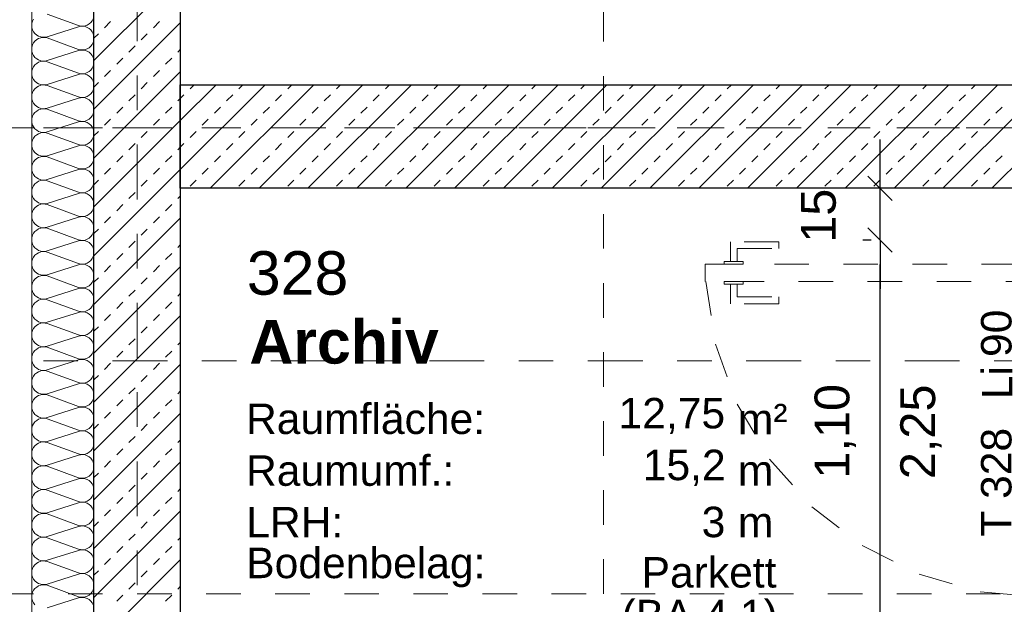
# Model space of a CAD drawing. Header units: metres. Extents: x -45.2 to 14.3, y -31.8 to 10.2.
# Tile 11 of 148: x -39.5 to -36.6, y -17.6 to -15.9. Entities that reach past the tile are written whole.
import ezdxf

# ---------------------------------------------------------------- set-up
doc = ezdxf.new("R2010")
doc.units = ezdxf.units.M
doc.header["$LTSCALE"] = 0.05
for name, pattern in [('Achsen 01', [5.291531, 3.175, -1.058062, 0.352704, -0.705764]), ('gestrichelt - 01', [2, 1, -1]), ('Raster 01', [2, 1, -1])]:
    doc.linetypes.add(name, pattern=pattern)
doc.layers.get('0').update_dxf_attribs({"lineweight": 25})
for name, color, linetype, lineweight in [('013_Beton und Stahlbetonarbeiten-320 Stahlbeton', 7, 'Continuous', 25), ('013_Beton und Stahlbetonarbeiten-330 Außenwände', 7, 'Continuous', 25), ('027_Tischlerarbeiten-340 Innentüren', 7, 'Continuous', 9), ('031_Metallbauarbeiten-340 Innentüren _ Elemente', 7, 'Continuous', 9), ('AV1-Einrichtung Bemaßung', 7, 'Continuous', 9), ('AV1-Schnitt Achsen', 7, 'Achsen 01', 18), ('AV1-Stempel-Raumstempel', 7, 'Continuous', 9)]:
    doc.layers.add(name, color=color, linetype=linetype, lineweight=lineweight)
for name, color, linetype, lineweight, true_color in [('014_Fassadenarbeiten-000 Aufsicht Betonfertigteile', 7, 'Continuous', 9, 0xc0c0c0), ('014_Fassadenarbeiten-330 mineralische Dämmung', 7, 'Continuous', 9, 0x666666), ('AV1-Achsen', 1, 'Achsen 01', 18, 0xff0000), ('AV1-Raster', 7, 'Raster 01', 9, 0xa6a6a6)]:
    doc.layers.add(name, color=color, linetype=linetype, lineweight=lineweight, true_color=true_color)
doc.styles.add('Arial', font='arial.ttf')
doc.styles.add('Arial (bold)', font='arialbd.ttf')

msp = doc.modelspace()

# ---------------------------------------------------------------- linework, layer by layer
at = {"color": 0, "linetype": 'ByBlock', "lineweight": -2}
for p, q in [((-36.9989, -16.375), (-36.9989, -16.3043)), ((-36.9989, -16.525), (-36.9989, -16.5957)), ((-36.9989, -16.525), (-36.9989, -16.5957)), ((-36.9989, -17.625), (-36.9989, -17.5543))]:
    msp.add_line(p, q, dxfattribs=at)
at = {"color": 0, "linetype": 'Continuous', "lineweight": 15}
for p, q in [((-36.9636, -16.4104), (-37.0343, -16.3396)), ((-37.0343, -16.4896), (-36.9636, -16.5604)), ((-37.0343, -16.4896), (-36.9636, -16.5604))]:
    msp.add_line(p, q, dxfattribs=at)
at = {"layer": '013_Beton und Stahlbetonarbeiten-320 Stahlbeton', "color": 251, "linetype": 'Continuous', "lineweight": 13, "true_color": 0x4c4c4c}
for p, q in [((-38.7796, -16.075), (-39.025, -16.3204)), ((-38.9211, -16.075), (-39.025, -16.1789)), ((-38.9969, -16.0867), (-38.9853, -16.075)), ((-38.6382, -16.075), (-38.9382, -16.375)), ((-38.8555, -16.0867), (-38.8438, -16.075)), ((-38.4968, -16.075), (-38.7968, -16.375)), ((-38.7141, -16.0867), (-38.7024, -16.075)), ((-38.3554, -16.075), (-38.6554, -16.375)), ((-38.5727, -16.0867), (-38.561, -16.075)), ((-38.214, -16.075), (-38.514, -16.375)), ((-38.4313, -16.0867), (-38.4196, -16.075)), ((-38.0725, -16.075), (-38.3725, -16.375)), ((-38.2898, -16.0867), (-38.2782, -16.075)), ((-37.9311, -16.075), (-38.2311, -16.375)), ((-38.1484, -16.0867), (-38.1367, -16.075)), ((-37.7897, -16.075), (-38.0897, -16.375)), ((-38.007, -16.0867), (-37.9953, -16.075)), ((-37.6483, -16.075), (-37.9483, -16.375)), ((-37.8656, -16.0867), (-37.8539, -16.075)), ((-37.5068, -16.075), (-37.8068, -16.375)), ((-37.7241, -16.0867), (-37.7125, -16.075)), ((-37.3654, -16.075), (-37.6654, -16.375)), ((-37.5827, -16.0867), (-37.571, -16.075)), ((-37.224, -16.075), (-37.524, -16.375)), ((-37.4413, -16.0867), (-37.4296, -16.075)), ((-37.0826, -16.075), (-37.3826, -16.375)), ((-37.2999, -16.0867), (-37.2882, -16.075)), ((-36.9412, -16.075), (-37.2412, -16.375)), ((-37.1585, -16.0867), (-37.1468, -16.075)), ((-36.7997, -16.075), (-37.0997, -16.375)), ((-37.017, -16.0867), (-37.0054, -16.075)), ((-36.6583, -16.075), (-36.9583, -16.375)), ((-36.8756, -16.0867), (-36.8639, -16.075)), ((-36.5169, -16.075), (-36.8169, -16.375)), ((-36.7342, -16.0867), (-36.7225, -16.075)), ((-36.3755, -16.075), (-36.6755, -16.375)), ((-39.025, -16.1147), (-39.0146, -16.1044)), ((-38.8909, -16.122), (-38.8732, -16.1044)), ((-38.7495, -16.122), (-38.7318, -16.1044)), ((-38.608, -16.122), (-38.5904, -16.1044)), ((-38.4666, -16.122), (-38.4489, -16.1044)), ((-38.3252, -16.122), (-38.3075, -16.1044)), ((-38.1838, -16.122), (-38.1661, -16.1044)), ((-38.0423, -16.122), (-38.0247, -16.1044)), ((-37.9009, -16.122), (-37.8832, -16.1044)), ((-37.7595, -16.122), (-37.7418, -16.1044)), ((-37.6181, -16.122), (-37.6004, -16.1044)), ((-37.4767, -16.122), (-37.459, -16.1044)), ((-37.3352, -16.122), (-37.3176, -16.1044)), ((-37.1938, -16.122), (-37.1761, -16.1044)), ((-37.0524, -16.122), (-37.0347, -16.1044)), ((-36.911, -16.122), (-36.8933, -16.1044)), ((-36.7696, -16.122), (-36.7519, -16.1044)), ((-38.9262, -16.1574), (-38.9086, -16.1397)), ((-38.7848, -16.1574), (-38.7671, -16.1397)), ((-38.6434, -16.1574), (-38.6257, -16.1397)), ((-38.502, -16.1574), (-38.4843, -16.1397)), ((-38.3605, -16.1574), (-38.3429, -16.1397)), ((-38.2191, -16.1574), (-38.2014, -16.1397)), ((-38.0777, -16.1574), (-38.06, -16.1397)), ((-37.9363, -16.1574), (-37.9186, -16.1397)), ((-37.7949, -16.1574), (-37.7772, -16.1397)), ((-37.6534, -16.1574), (-37.6358, -16.1397)), ((-37.512, -16.1574), (-37.4943, -16.1397)), ((-37.3706, -16.1574), (-37.3529, -16.1397)), ((-37.2292, -16.1574), (-37.2115, -16.1397)), ((-37.0878, -16.1574), (-37.0701, -16.1397)), ((-36.9463, -16.1574), (-36.9287, -16.1397)), ((-36.8049, -16.1574), (-36.7872, -16.1397)), ((-36.6635, -16.1574), (-36.6458, -16.1397)), ((-38.9616, -16.1927), (-38.9439, -16.1751)), ((-38.8202, -16.1927), (-38.8025, -16.1751)), ((-38.6787, -16.1927), (-38.6611, -16.1751)), ((-38.5373, -16.1927), (-38.5196, -16.1751)), ((-38.3959, -16.1927), (-38.3782, -16.1751)), ((-38.2545, -16.1927), (-38.2368, -16.1751)), ((-38.1131, -16.1927), (-38.0954, -16.1751)), ((-37.9716, -16.1927), (-37.954, -16.1751)), ((-37.8302, -16.1927), (-37.8125, -16.1751)), ((-37.6888, -16.1927), (-37.6711, -16.1751)), ((-37.5474, -16.1927), (-37.5297, -16.1751)), ((-37.4059, -16.1927), (-37.3883, -16.1751)), ((-37.2645, -16.1927), (-37.2468, -16.1751)), ((-37.1231, -16.1927), (-37.1054, -16.1751)), ((-36.9817, -16.1927), (-36.964, -16.1751)), ((-36.8403, -16.1927), (-36.8226, -16.1751)), ((-36.6988, -16.1927), (-36.6812, -16.1751)), ((-38.9969, -16.2281), (-38.9793, -16.2104)), ((-38.8555, -16.2281), (-38.8378, -16.2104)), ((-38.7141, -16.2281), (-38.6964, -16.2104)), ((-38.5727, -16.2281), (-38.555, -16.2104)), ((-38.4313, -16.2281), (-38.4136, -16.2104)), ((-38.2898, -16.2281), (-38.2722, -16.2104)), ((-38.1484, -16.2281), (-38.1307, -16.2104)), ((-38.007, -16.2281), (-37.9893, -16.2104)), ((-37.8656, -16.2281), (-37.8479, -16.2104)), ((-37.7241, -16.2281), (-37.7065, -16.2104)), ((-37.5827, -16.2281), (-37.565, -16.2104)), ((-37.4413, -16.2281), (-37.4236, -16.2104)), ((-37.2999, -16.2281), (-37.2822, -16.2104)), ((-37.1585, -16.2281), (-37.1408, -16.2104)), ((-37.017, -16.2281), (-36.9994, -16.2104)), ((-36.8756, -16.2281), (-36.8579, -16.2104)), ((-36.7342, -16.2281), (-36.7165, -16.2104)), ((-39.025, -16.2562), (-39.0146, -16.2458)), ((-38.8909, -16.2635), (-38.8732, -16.2458)), ((-38.7495, -16.2635), (-38.7318, -16.2458)), ((-38.608, -16.2635), (-38.5904, -16.2458)), ((-38.4666, -16.2635), (-38.4489, -16.2458)), ((-38.3252, -16.2635), (-38.3075, -16.2458)), ((-38.1838, -16.2635), (-38.1661, -16.2458)), ((-38.0423, -16.2635), (-38.0247, -16.2458)), ((-37.9009, -16.2635), (-37.8832, -16.2458)), ((-37.7595, -16.2635), (-37.7418, -16.2458)), ((-37.6181, -16.2635), (-37.6004, -16.2458)), ((-37.4767, -16.2635), (-37.459, -16.2458)), ((-37.3352, -16.2635), (-37.3176, -16.2458)), ((-37.1938, -16.2635), (-37.1761, -16.2458)), ((-37.0524, -16.2635), (-37.0347, -16.2458)), ((-36.911, -16.2635), (-36.8933, -16.2458)), ((-36.7696, -16.2635), (-36.7519, -16.2458)), ((-38.9262, -16.2988), (-38.9086, -16.2811)), ((-38.7848, -16.2988), (-38.7671, -16.2811)), ((-38.6434, -16.2988), (-38.6257, -16.2811)), ((-38.502, -16.2988), (-38.4843, -16.2811)), ((-38.3605, -16.2988), (-38.3429, -16.2811)), ((-38.2191, -16.2988), (-38.2014, -16.2811)), ((-38.0777, -16.2988), (-38.06, -16.2811)), ((-37.9363, -16.2988), (-37.9186, -16.2811)), ((-37.7949, -16.2988), (-37.7772, -16.2811)), ((-37.6534, -16.2988), (-37.6358, -16.2811)), ((-37.512, -16.2988), (-37.4943, -16.2811)), ((-37.3706, -16.2988), (-37.3529, -16.2811)), ((-37.2292, -16.2988), (-37.2115, -16.2811)), ((-37.0878, -16.2988), (-37.0701, -16.2811)), ((-36.9463, -16.2988), (-36.9287, -16.2811)), ((-36.8049, -16.2988), (-36.7872, -16.2811)), ((-36.6635, -16.2988), (-36.6458, -16.2811)), ((-38.9616, -16.3342), (-38.9439, -16.3165)), ((-38.8202, -16.3342), (-38.8025, -16.3165)), ((-38.6787, -16.3342), (-38.6611, -16.3165)), ((-38.5373, -16.3342), (-38.5196, -16.3165)), ((-38.3959, -16.3342), (-38.3782, -16.3165)), ((-38.2545, -16.3342), (-38.2368, -16.3165)), ((-38.1131, -16.3342), (-38.0954, -16.3165)), ((-37.9716, -16.3342), (-37.954, -16.3165)), ((-37.8302, -16.3342), (-37.8125, -16.3165)), ((-37.6888, -16.3342), (-37.6711, -16.3165)), ((-37.5474, -16.3342), (-37.5297, -16.3165)), ((-37.4059, -16.3342), (-37.3883, -16.3165)), ((-37.2645, -16.3342), (-37.2468, -16.3165)), ((-37.1231, -16.3342), (-37.1054, -16.3165)), ((-36.9817, -16.3342), (-36.964, -16.3165)), ((-36.8403, -16.3342), (-36.8226, -16.3165)), ((-36.6988, -16.3342), (-36.6812, -16.3165)), ((-38.9969, -16.3695), (-38.9793, -16.3518)), ((-38.8555, -16.3695), (-38.8378, -16.3518)), ((-38.7141, -16.3695), (-38.6964, -16.3518)), ((-38.5727, -16.3695), (-38.555, -16.3518)), ((-38.4313, -16.3695), (-38.4136, -16.3518)), ((-38.2898, -16.3695), (-38.2722, -16.3518)), ((-38.1484, -16.3695), (-38.1307, -16.3518)), ((-38.007, -16.3695), (-37.9893, -16.3518)), ((-37.8656, -16.3695), (-37.8479, -16.3518)), ((-37.7241, -16.3695), (-37.7065, -16.3518)), ((-37.5827, -16.3695), (-37.565, -16.3518)), ((-37.4413, -16.3695), (-37.4236, -16.3518)), ((-37.2999, -16.3695), (-37.2822, -16.3518)), ((-37.1585, -16.3695), (-37.1408, -16.3518)), ((-37.017, -16.3695), (-36.9994, -16.3518)), ((-36.8756, -16.3695), (-36.8579, -16.3518)), ((-36.7342, -16.3695), (-36.7165, -16.3518))]:
    msp.add_line(p, q, dxfattribs=at)
at = {"layer": '013_Beton und Stahlbetonarbeiten-320 Stahlbeton'}
msp.add_lwpolyline([(-39.025, -16.075), (-35.825, -16.075), (-35.825, -16.375), (-39.025, -16.375)], close=True, dxfattribs=at)
at = {"layer": '013_Beton und Stahlbetonarbeiten-330 Außenwände', "color": 251, "linetype": 'Continuous', "lineweight": 13, "true_color": 0x4c4c4c}
for p, q in [((-39.025, -15.7547), (-39.275, -16.0047)), ((-39.025, -15.8961), (-39.275, -16.1461)), ((-39.2444, -15.9099), (-39.2267, -15.8922)), ((-39.103, -15.9099), (-39.0853, -15.8922)), ((-39.275, -15.9405), (-39.2621, -15.9276)), ((-39.1384, -15.9453), (-39.1207, -15.9276)), ((-39.1737, -15.9806), (-39.156, -15.9629)), ((-39.0323, -15.9806), (-39.025, -15.9733)), ((-39.2091, -16.016), (-39.1914, -15.9983)), ((-39.0676, -16.016), (-39.05, -15.9983)), ((-39.025, -16.0375), (-39.275, -16.2875)), ((-39.2444, -16.0513), (-39.2267, -16.0336)), ((-39.103, -16.0513), (-39.0853, -16.0336)), ((-39.275, -16.0819), (-39.2621, -16.069)), ((-39.1384, -16.0867), (-39.1207, -16.069)), ((-39.1737, -16.122), (-39.156, -16.1044)), ((-39.0323, -16.122), (-39.025, -16.1147)), ((-39.2091, -16.1574), (-39.1914, -16.1397)), ((-39.0676, -16.1574), (-39.05, -16.1397)), ((-39.025, -16.1789), (-39.275, -16.4289)), ((-39.2444, -16.1927), (-39.2267, -16.1751)), ((-39.103, -16.1927), (-39.0853, -16.1751)), ((-39.275, -16.2233), (-39.2621, -16.2104)), ((-39.1384, -16.2281), (-39.1207, -16.2104)), ((-39.1737, -16.2635), (-39.156, -16.2458)), ((-39.0323, -16.2635), (-39.025, -16.2562)), ((-39.2091, -16.2988), (-39.1914, -16.2811)), ((-39.0676, -16.2988), (-39.05, -16.2811)), ((-39.025, -16.3204), (-39.275, -16.5704)), ((-39.2444, -16.3342), (-39.2267, -16.3165)), ((-39.103, -16.3342), (-39.0853, -16.3165)), ((-39.275, -16.3647), (-39.2621, -16.3518)), ((-39.1384, -16.3695), (-39.1207, -16.3518)), ((-39.1737, -16.4049), (-39.156, -16.3872)), ((-39.0323, -16.4049), (-39.025, -16.3976)), ((-39.2091, -16.4402), (-39.1914, -16.4226)), ((-39.0676, -16.4402), (-39.05, -16.4226)), ((-39.025, -16.4618), (-39.275, -16.7118)), ((-39.2444, -16.4756), (-39.2267, -16.4579)), ((-39.103, -16.4756), (-39.0853, -16.4579)), ((-39.275, -16.5062), (-39.2621, -16.4933)), ((-39.1384, -16.5109), (-39.1207, -16.4933)), ((-39.1737, -16.5463), (-39.156, -16.5286)), ((-39.0323, -16.5463), (-39.025, -16.539)), ((-39.2091, -16.5817), (-39.1914, -16.564)), ((-39.0676, -16.5817), (-39.05, -16.564)), ((-39.025, -16.6032), (-39.275, -16.8532)), ((-39.2444, -16.617), (-39.2267, -16.5993)), ((-39.103, -16.617), (-39.0853, -16.5993)), ((-39.275, -16.6476), (-39.2621, -16.6347)), ((-39.1384, -16.6524), (-39.1207, -16.6347)), ((-39.1737, -16.6877), (-39.156, -16.67)), ((-39.0323, -16.6877), (-39.025, -16.6804)), ((-39.2091, -16.7231), (-39.1914, -16.7054)), ((-39.0676, -16.7231), (-39.05, -16.7054)), ((-39.025, -16.7446), (-39.275, -16.9946)), ((-39.2444, -16.7584), (-39.2267, -16.7408)), ((-39.103, -16.7584), (-39.0853, -16.7408)), ((-39.275, -16.789), (-39.2621, -16.7761)), ((-39.1384, -16.7938), (-39.1207, -16.7761)), ((-39.1737, -16.8291), (-39.156, -16.8115)), ((-39.2091, -16.8645), (-39.1914, -16.8468)), ((-39.0676, -16.8645), (-39.05, -16.8468)), ((-39.0323, -16.8291), (-39.025, -16.8218)), ((-39.025, -16.886), (-39.275, -17.136)), ((-39.2444, -16.8999), (-39.2267, -16.8822)), ((-39.103, -16.8999), (-39.0853, -16.8822)), ((-39.275, -16.9304), (-39.2621, -16.9175)), ((-39.1384, -16.9352), (-39.1207, -16.9175)), ((-39.1737, -16.9706), (-39.156, -16.9529)), ((-39.2091, -17.0059), (-39.1914, -16.9882)), ((-39.0676, -17.0059), (-39.05, -16.9882)), ((-39.0323, -16.9706), (-39.025, -16.9633)), ((-39.025, -17.0275), (-39.275, -17.2775)), ((-39.2444, -17.0413), (-39.2267, -17.0236)), ((-39.103, -17.0413), (-39.0853, -17.0236)), ((-39.275, -17.0718), (-39.2621, -17.059)), ((-39.1384, -17.0766), (-39.1207, -17.059)), ((-39.1737, -17.112), (-39.156, -17.0943)), ((-39.2091, -17.1473), (-39.1914, -17.1297)), ((-39.0676, -17.1473), (-39.05, -17.1297)), ((-39.0323, -17.112), (-39.025, -17.1047)), ((-39.025, -17.1689), (-39.275, -17.4189)), ((-39.2444, -17.1827), (-39.2267, -17.165)), ((-39.103, -17.1827), (-39.0853, -17.165)), ((-39.275, -17.2133), (-39.2621, -17.2004)), ((-39.1384, -17.2181), (-39.1207, -17.2004)), ((-39.1737, -17.2534), (-39.156, -17.2357)), ((-39.0323, -17.2534), (-39.025, -17.2461)), ((-39.2091, -17.2888), (-39.1914, -17.2711)), ((-39.0676, -17.2888), (-39.05, -17.2711)), ((-39.025, -17.3103), (-39.275, -17.5603)), ((-39.2444, -17.3241), (-39.2267, -17.3064)), ((-39.103, -17.3241), (-39.0853, -17.3064)), ((-39.275, -17.3547), (-39.2621, -17.3418)), ((-39.1384, -17.3595), (-39.1207, -17.3418)), ((-39.1737, -17.3948), (-39.156, -17.3771)), ((-39.0323, -17.3948), (-39.025, -17.3875)), ((-39.2091, -17.4302), (-39.1914, -17.4125)), ((-39.0676, -17.4302), (-39.05, -17.4125)), ((-39.025, -17.4517), (-39.275, -17.7017)), ((-39.2444, -17.4655), (-39.2267, -17.4479)), ((-39.103, -17.4655), (-39.0853, -17.4479)), ((-39.275, -17.4961), (-39.2621, -17.4832)), ((-39.1384, -17.5009), (-39.1207, -17.4832)), ((-39.1737, -17.5362), (-39.156, -17.5186)), ((-39.0323, -17.5362), (-39.025, -17.529)), ((-39.2091, -17.5716), (-39.1914, -17.5539)), ((-39.0676, -17.5716), (-39.05, -17.5539))]:
    msp.add_line(p, q, dxfattribs=at)
at = {"layer": '013_Beton und Stahlbetonarbeiten-330 Außenwände'}
msp.add_lwpolyline([(-39.275, 0.125), (-18.775, 0.125), (-18.775, -0.125), (-39.025, -0.125), (-39.025, -21.725), (-39.275, -21.725)], close=True, dxfattribs=at)
at = {"layer": '014_Fassadenarbeiten-000 Aufsicht Betonfertigteile'}
msp.add_lwpolyline([(-39.455, 0.305), (-39.455, -21.905), (-39.825, -22.275), (-39.825, 0.675)], close=True, dxfattribs=at)
at = {"layer": '014_Fassadenarbeiten-330 mineralische Dämmung'}
msp.add_lwpolyline([(-18.9, 0.305), (-18.9, 0.125), (-39.275, 0.125), (-39.275, -21.725), (-39.15, -21.725), (-39.15, -21.905), (-39.455, -21.905), (-39.455, 0.305)], close=True, dxfattribs=at)
for points in [[(-39.41, -15.8706), (-39.32, -15.9039), (-39.32, -15.9039), (-39.3137, -15.9053), (-39.3072, -15.9055), (-39.3008, -15.9045), (-39.2947, -15.9023), (-39.2892, -15.899), (-39.2843, -15.8947), (-39.2803, -15.8896), (-39.2774, -15.8838)], [(-39.4457, -17.5817), (-39.4497, -17.5765), (-39.4526, -17.5708), (-39.4544, -17.5645), (-39.455, -17.5581), (-39.4544, -17.5517), (-39.4526, -17.5454), (-39.4497, -17.5397), (-39.4457, -17.5345), (-39.4408, -17.5303), (-39.4353, -17.527), (-39.4292, -17.5248), (-39.4228, -17.5237), (-39.4163, -17.5239), (-39.41, -17.5253), (-39.32, -17.5586), (-39.32, -17.5586), (-39.3137, -17.56), (-39.3072, -17.5602), (-39.3008, -17.5591), (-39.2947, -17.5569), (-39.2892, -17.5536), (-39.2843, -17.5494), (-39.2803, -17.5442), (-39.2774, -17.5385), (-39.2756, -17.5322), (-39.275, -17.5258), (-39.2756, -17.5194), (-39.2774, -17.5131), (-39.2803, -17.5074), (-39.2843, -17.5023), (-39.2892, -17.498), (-39.2947, -17.4947), (-39.3008, -17.4925), (-39.3072, -17.4914), (-39.3137, -17.4916), (-39.32, -17.493), (-39.41, -17.5219), (-39.41, -17.5219), (-39.4163, -17.5233), (-39.4228, -17.5235), (-39.4292, -17.5225), (-39.4353, -17.5203), (-39.4408, -17.517), (-39.4457, -17.5127), (-39.4497, -17.5076), (-39.4526, -17.5018), (-39.4544, -17.4956), (-39.455, -17.4892), (-39.4544, -17.4827), (-39.4526, -17.4765), (-39.4497, -17.4707), (-39.4457, -17.4656), (-39.4408, -17.4613), (-39.4353, -17.458), (-39.4292, -17.4558), (-39.4228, -17.4548), (-39.4163, -17.455), (-39.41, -17.4564), (-39.32, -17.4896), (-39.32, -17.4896), (-39.3137, -17.491), (-39.3072, -17.4912), (-39.3008, -17.4902), (-39.2947, -17.488), (-39.2892, -17.4847), (-39.2843, -17.4804), (-39.2803, -17.4753), (-39.2774, -17.4695), (-39.2756, -17.4633), (-39.275, -17.4569), (-39.2756, -17.4504), (-39.2774, -17.4442), (-39.2803, -17.4384), (-39.2843, -17.4333), (-39.2892, -17.429), (-39.2947, -17.4257), (-39.3008, -17.4235), (-39.3072, -17.4225), (-39.3137, -17.4227), (-39.32, -17.4241), (-39.41, -17.453), (-39.41, -17.453), (-39.4163, -17.4544), (-39.4228, -17.4546), (-39.4292, -17.4536), (-39.4353, -17.4514), (-39.4408, -17.4481), (-39.4457, -17.4438), (-39.4497, -17.4386), (-39.4526, -17.4329), (-39.4544, -17.4267), (-39.455, -17.4202), (-39.4544, -17.4138), (-39.4526, -17.4075), (-39.4497, -17.4018), (-39.4457, -17.3967), (-39.4408, -17.3924), (-39.4353, -17.3891), (-39.4292, -17.3869), (-39.4228, -17.3858), (-39.4163, -17.386), (-39.41, -17.3874), (-39.32, -17.4207), (-39.32, -17.4207), (-39.3137, -17.4221), (-39.3072, -17.4223), (-39.3008, -17.4213), (-39.2947, -17.4191), (-39.2892, -17.4158), (-39.2843, -17.4115), (-39.2803, -17.4063), (-39.2774, -17.4006), (-39.2756, -17.3944), (-39.275, -17.3879), (-39.2756, -17.3815), (-39.2774, -17.3753), (-39.2803, -17.3695), (-39.2843, -17.3644), (-39.2892, -17.3601), (-39.2947, -17.3568), (-39.3008, -17.3546), (-39.3072, -17.3535), (-39.3137, -17.3537), (-39.32, -17.3551), (-39.41, -17.3841), (-39.41, -17.3841), (-39.4163, -17.3855), (-39.4228, -17.3856), (-39.4292, -17.3846), (-39.4353, -17.3824), (-39.4408, -17.3791), (-39.4457, -17.3748), (-39.4497, -17.3697), (-39.4526, -17.3639), (-39.4544, -17.3577), (-39.455, -17.3513), (-39.4544, -17.3448), (-39.4526, -17.3386), (-39.4497, -17.3328), (-39.4457, -17.3277), (-39.4408, -17.3234), (-39.4353, -17.3201), (-39.4292, -17.3179), (-39.4228, -17.3169), (-39.4163, -17.3171), (-39.41, -17.3185), (-39.32, -17.3518), (-39.32, -17.3518), (-39.3137, -17.3531), (-39.3072, -17.3533), (-39.3008, -17.3523), (-39.2947, -17.3501), (-39.2892, -17.3468), (-39.2843, -17.3425), (-39.2803, -17.3374), (-39.2774, -17.3316), (-39.2756, -17.3254), (-39.275, -17.319), (-39.2756, -17.3125), (-39.2774, -17.3063), (-39.2803, -17.3005), (-39.2843, -17.2954), (-39.2892, -17.2911), (-39.2947, -17.2878), (-39.3008, -17.2856), (-39.3072, -17.2846), (-39.3137, -17.2848), (-39.32, -17.2862), (-39.41, -17.3151), (-39.41, -17.3151), (-39.4163, -17.3165), (-39.4228, -17.3167), (-39.4292, -17.3157), (-39.4353, -17.3135), (-39.4408, -17.3102), (-39.4457, -17.3059), (-39.4497, -17.3008), (-39.4526, -17.295), (-39.4544, -17.2888), (-39.455, -17.2823), (-39.4544, -17.2759), (-39.4526, -17.2697), (-39.4497, -17.2639), (-39.4457, -17.2588), (-39.4408, -17.2545), (-39.4353, -17.2512), (-39.4292, -17.249), (-39.4228, -17.2479), (-39.4163, -17.2481), (-39.41, -17.2495), (-39.32, -17.2828), (-39.32, -17.2828), (-39.3137, -17.2842), (-39.3072, -17.2844), (-39.3008, -17.2834), (-39.2947, -17.2812), (-39.2892, -17.2779), (-39.2843, -17.2736), (-39.2803, -17.2685), (-39.2774, -17.2627), (-39.2756, -17.2565), (-39.275, -17.25), (-39.2756, -17.2436), (-39.2774, -17.2374), (-39.2803, -17.2316), (-39.2843, -17.2265), (-39.2892, -17.2222), (-39.2947, -17.2189), (-39.3008, -17.2167), (-39.3072, -17.2157), (-39.3137, -17.2158), (-39.32, -17.2172), (-39.41, -17.2462), (-39.41, -17.2462), (-39.4163, -17.2476), (-39.4228, -17.2478), (-39.4292, -17.2467), (-39.4353, -17.2445), (-39.4408, -17.2412), (-39.4457, -17.2369), (-39.4497, -17.2318), (-39.4526, -17.226), (-39.4544, -17.2198), (-39.455, -17.2134), (-39.4544, -17.2069), (-39.4526, -17.2007), (-39.4497, -17.1949), (-39.4457, -17.1898), (-39.4408, -17.1855), (-39.4353, -17.1822), (-39.4292, -17.18), (-39.4228, -17.179), (-39.4163, -17.1792), (-39.41, -17.1806), (-39.32, -17.2139), (-39.32, -17.2139), (-39.3137, -17.2153), (-39.3072, -17.2154), (-39.3008, -17.2144), (-39.2947, -17.2122), (-39.2892, -17.2089), (-39.2843, -17.2046), (-39.2803, -17.1995), (-39.2774, -17.1937), (-39.2756, -17.1875), (-39.275, -17.1811), (-39.2756, -17.1746), (-39.2774, -17.1684), (-39.2803, -17.1626), (-39.2843, -17.1575), (-39.2892, -17.1532), (-39.2947, -17.1499), (-39.3008, -17.1477), (-39.3072, -17.1467), (-39.3137, -17.1469), (-39.32, -17.1483), (-39.41, -17.1772), (-39.41, -17.1772), (-39.4163, -17.1786), (-39.4228, -17.1788), (-39.4292, -17.1778), (-39.4353, -17.1756), (-39.4408, -17.1723), (-39.4457, -17.168), (-39.4497, -17.1629), (-39.4526, -17.1571), (-39.4544, -17.1509), (-39.455, -17.1444), (-39.4544, -17.138), (-39.4526, -17.1318), (-39.4497, -17.126), (-39.4457, -17.1209), (-39.4408, -17.1166), (-39.4353, -17.1133), (-39.4292, -17.1111), (-39.4228, -17.1101), (-39.4163, -17.1103), (-39.41, -17.1116), (-39.32, -17.1449), (-39.32, -17.1449), (-39.3137, -17.1463), (-39.3072, -17.1465), (-39.3008, -17.1455), (-39.2947, -17.1433), (-39.2892, -17.14), (-39.2843, -17.1357), (-39.2803, -17.1306), (-39.2774, -17.1248), (-39.2756, -17.1186), (-39.275, -17.1121), (-39.2756, -17.1057), (-39.2774, -17.0995), (-39.2803, -17.0937), (-39.2843, -17.0886), (-39.2892, -17.0843), (-39.2947, -17.081), (-39.3008, -17.0788), (-39.3072, -17.0778), (-39.3137, -17.078), (-39.32, -17.0793), (-39.41, -17.1083), (-39.41, -17.1083), (-39.4163, -17.1097), (-39.4228, -17.1099), (-39.4292, -17.1088), (-39.4353, -17.1066), (-39.4408, -17.1033), (-39.4457, -17.099), (-39.4497, -17.0939), (-39.4526, -17.0882), (-39.4544, -17.0819), (-39.455, -17.0755), (-39.4544, -17.069), (-39.4526, -17.0628), (-39.4497, -17.0571), (-39.4457, -17.0519), (-39.4408, -17.0476), (-39.4353, -17.0443), (-39.4292, -17.0421), (-39.4228, -17.0411), (-39.4163, -17.0413), (-39.41, -17.0427), (-39.32, -17.076), (-39.32, -17.076), (-39.3137, -17.0774), (-39.3072, -17.0776), (-39.3008, -17.0765), (-39.2947, -17.0743), (-39.2892, -17.071), (-39.2843, -17.0667), (-39.2803, -17.0616), (-39.2774, -17.0559), (-39.2756, -17.0496), (-39.275, -17.0432), (-39.2756, -17.0367), (-39.2774, -17.0305), (-39.2803, -17.0248), (-39.2843, -17.0196), (-39.2892, -17.0154), (-39.2947, -17.012), (-39.3008, -17.0098), (-39.3072, -17.0088), (-39.3137, -17.009), (-39.32, -17.0104), (-39.41, -17.0393), (-39.41, -17.0393), (-39.4163, -17.0407), (-39.4228, -17.0409), (-39.4292, -17.0399), (-39.4353, -17.0377), (-39.4408, -17.0344), (-39.4457, -17.0301), (-39.4497, -17.025), (-39.4526, -17.0192), (-39.4544, -17.013), (-39.455, -17.0065), (-39.4544, -17.0001), (-39.4526, -16.9939), (-39.4497, -16.9881), (-39.4457, -16.983), (-39.4408, -16.9787), (-39.4353, -16.9754), (-39.4292, -16.9732), (-39.4228, -16.9722), (-39.4163, -16.9724), (-39.41, -16.9738), (-39.32, -17.007), (-39.32, -17.007), (-39.3137, -17.0084), (-39.3072, -17.0086), (-39.3008, -17.0076), (-39.2947, -17.0054), (-39.2892, -17.0021), (-39.2843, -16.9978), (-39.2803, -16.9927), (-39.2774, -16.9869), (-39.2756, -16.9807), (-39.275, -16.9742), (-39.2756, -16.9678), (-39.2774, -16.9616), (-39.2803, -16.9558), (-39.2843, -16.9507), (-39.2892, -16.9464), (-39.2947, -16.9431), (-39.3008, -16.9409), (-39.3072, -16.9399), (-39.3137, -16.9401), (-39.32, -16.9415), (-39.41, -16.9704), (-39.41, -16.9704), (-39.4163, -16.9718), (-39.4228, -16.972), (-39.4292, -16.9709), (-39.4353, -16.9687), (-39.4408, -16.9654), (-39.4457, -16.9612), (-39.4497, -16.956), (-39.4526, -16.9503), (-39.4544, -16.944), (-39.455, -16.9376), (-39.4544, -16.9312), (-39.4526, -16.9249), (-39.4497, -16.9192), (-39.4457, -16.914), (-39.4408, -16.9098), (-39.4353, -16.9065), (-39.4292, -16.9042), (-39.4228, -16.9032), (-39.4163, -16.9034), (-39.41, -16.9048), (-39.32, -16.9381), (-39.32, -16.9381), (-39.3137, -16.9395), (-39.3072, -16.9397), (-39.3008, -16.9386), (-39.2947, -16.9364), (-39.2892, -16.9331), (-39.2843, -16.9289), (-39.2803, -16.9237), (-39.2774, -16.918), (-39.2756, -16.9117), (-39.275, -16.9053), (-39.2756, -16.8989), (-39.2774, -16.8926), (-39.2803, -16.8869), (-39.2843, -16.8817), (-39.2892, -16.8775), (-39.2947, -16.8742), (-39.3008, -16.872), (-39.3072, -16.8709), (-39.3137, -16.8711), (-39.32, -16.8725), (-39.41, -16.9014), (-39.41, -16.9014), (-39.4163, -16.9028), (-39.4228, -16.903), (-39.4292, -16.902), (-39.4353, -16.8998), (-39.4408, -16.8965), (-39.4457, -16.8922), (-39.4497, -16.8871), (-39.4526, -16.8813), (-39.4544, -16.8751), (-39.455, -16.8687), (-39.4544, -16.8622), (-39.4526, -16.856), (-39.4497, -16.8502), (-39.4457, -16.8451), (-39.4408, -16.8408), (-39.4353, -16.8375), (-39.4292, -16.8353), (-39.4228, -16.8343), (-39.4163, -16.8345), (-39.41, -16.8359), (-39.32, -16.8691), (-39.32, -16.8691), (-39.3137, -16.8705), (-39.3072, -16.8707), (-39.3008, -16.8697), (-39.2947, -16.8675), (-39.2892, -16.8642), (-39.2843, -16.8599), (-39.2803, -16.8548), (-39.2774, -16.849), (-39.2756, -16.8428), (-39.275, -16.8364), (-39.2756, -16.8299), (-39.2774, -16.8237), (-39.2803, -16.8179), (-39.2843, -16.8128), (-39.2892, -16.8085), (-39.2947, -16.8052), (-39.3008, -16.803), (-39.3072, -16.802), (-39.3137, -16.8022), (-39.32, -16.8036), (-39.41, -16.8325), (-39.41, -16.8325), (-39.4163, -16.8339), (-39.4228, -16.8341), (-39.4292, -16.8331), (-39.4353, -16.8309), (-39.4408, -16.8276), (-39.4457, -16.8233), (-39.4497, -16.8181), (-39.4526, -16.8124), (-39.4544, -16.8062), (-39.455, -16.7997), (-39.4544, -16.7933), (-39.4526, -16.787), (-39.4497, -16.7813), (-39.4457, -16.7762), (-39.4408, -16.7719), (-39.4353, -16.7686), (-39.4292, -16.7664), (-39.4228, -16.7653), (-39.4163, -16.7655), (-39.41, -16.7669), (-39.32, -16.8002), (-39.32, -16.8002), (-39.3137, -16.8016), (-39.3072, -16.8018), (-39.3008, -16.8008), (-39.2947, -16.7986), (-39.2892, -16.7952), (-39.2843, -16.791), (-39.2803, -16.7858), (-39.2774, -16.7801), (-39.2756, -16.7739), (-39.275, -16.7674), (-39.2756, -16.761), (-39.2774, -16.7547), (-39.2803, -16.749), (-39.2843, -16.7439), (-39.2892, -16.7396), (-39.2947, -16.7363), (-39.3008, -16.7341), (-39.3072, -16.733), (-39.3137, -16.7332), (-39.32, -16.7346), (-39.41, -16.7635), (-39.41, -16.7635), (-39.4163, -16.7649), (-39.4228, -16.7651), (-39.4292, -16.7641), (-39.4353, -16.7619), (-39.4408, -16.7586), (-39.4457, -16.7543), (-39.4497, -16.7492), (-39.4526, -16.7434), (-39.4544, -16.7372), (-39.455, -16.7308), (-39.4544, -16.7243), (-39.4526, -16.7181), (-39.4497, -16.7123), (-39.4457, -16.7072), (-39.4408, -16.7029), (-39.4353, -16.6996), (-39.4292, -16.6974), (-39.4228, -16.6964), (-39.4163, -16.6966), (-39.41, -16.698), (-39.32, -16.7313), (-39.32, -16.7313), (-39.3137, -16.7326), (-39.3072, -16.7328), (-39.3008, -16.7318), (-39.2947, -16.7296), (-39.2892, -16.7263), (-39.2843, -16.722), (-39.2803, -16.7169), (-39.2774, -16.7111), (-39.2756, -16.7049), (-39.275, -16.6985), (-39.2756, -16.692), (-39.2774, -16.6858), (-39.2803, -16.68), (-39.2843, -16.6749), (-39.2892, -16.6706), (-39.2947, -16.6673), (-39.3008, -16.6651), (-39.3072, -16.6641), (-39.3137, -16.6643), (-39.32, -16.6657), (-39.41, -16.6946), (-39.41, -16.6946), (-39.4163, -16.696), (-39.4228, -16.6962), (-39.4292, -16.6952), (-39.4353, -16.693), (-39.4408, -16.6897), (-39.4457, -16.6854), (-39.4497, -16.6803), (-39.4526, -16.6745), (-39.4544, -16.6683), (-39.455, -16.6618), (-39.4544, -16.6554), (-39.4526, -16.6492), (-39.4497, -16.6434), (-39.4457, -16.6383), (-39.4408, -16.634), (-39.4353, -16.6307), (-39.4292, -16.6285), (-39.4228, -16.6274), (-39.4163, -16.6276), (-39.41, -16.629), (-39.32, -16.6623), (-39.32, -16.6623), (-39.3137, -16.6637), (-39.3072, -16.6639), (-39.3008, -16.6629), (-39.2947, -16.6607), (-39.2892, -16.6574), (-39.2843, -16.6531), (-39.2803, -16.648), (-39.2774, -16.6422), (-39.2756, -16.636), (-39.275, -16.6295), (-39.2756, -16.6231), (-39.2774, -16.6169), (-39.2803, -16.6111), (-39.2843, -16.606), (-39.2892, -16.6017), (-39.2947, -16.5984), (-39.3008, -16.5962), (-39.3072, -16.5952), (-39.3137, -16.5953), (-39.32, -16.5967), (-39.41, -16.6257), (-39.41, -16.6257), (-39.4163, -16.6271), (-39.4228, -16.6272), (-39.4292, -16.6262), (-39.4353, -16.624), (-39.4408, -16.6207), (-39.4457, -16.6164), (-39.4497, -16.6113), (-39.4526, -16.6055), (-39.4544, -16.5993), (-39.455, -16.5929), (-39.4544, -16.5864), (-39.4526, -16.5802), (-39.4497, -16.5744), (-39.4457, -16.5693), (-39.4408, -16.565), (-39.4353, -16.5617), (-39.4292, -16.5595), (-39.4228, -16.5585), (-39.4163, -16.5587), (-39.41, -16.5601), (-39.32, -16.5934), (-39.32, -16.5934), (-39.3137, -16.5948), (-39.3072, -16.5949), (-39.3008, -16.5939), (-39.2947, -16.5917), (-39.2892, -16.5884), (-39.2843, -16.5841), (-39.2803, -16.579), (-39.2774, -16.5732), (-39.2756, -16.567), (-39.275, -16.5606), (-39.2756, -16.5541), (-39.2774, -16.5479), (-39.2803, -16.5421), (-39.2843, -16.537), (-39.2892, -16.5327), (-39.2947, -16.5294), (-39.3008, -16.5272), (-39.3072, -16.5262), (-39.3137, -16.5264), (-39.32, -16.5278), (-39.41, -16.5567), (-39.41, -16.5567), (-39.4163, -16.5581), (-39.4228, -16.5583), (-39.4292, -16.5573), (-39.4353, -16.5551), (-39.4408, -16.5518), (-39.4457, -16.5475), (-39.4497, -16.5424), (-39.4526, -16.5366), (-39.4544, -16.5304), (-39.455, -16.5239), (-39.4544, -16.5175), (-39.4526, -16.5113), (-39.4497, -16.5055), (-39.4457, -16.5004), (-39.4408, -16.4961), (-39.4353, -16.4928), (-39.4292, -16.4906), (-39.4228, -16.4896), (-39.4163, -16.4897), (-39.41, -16.4911), (-39.32, -16.5244), (-39.32, -16.5244), (-39.3137, -16.5258), (-39.3072, -16.526), (-39.3008, -16.525), (-39.2947, -16.5228), (-39.2892, -16.5195), (-39.2843, -16.5152), (-39.2803, -16.5101), (-39.2774, -16.5043), (-39.2756, -16.4981), (-39.275, -16.4916), (-39.2756, -16.4852), (-39.2774, -16.479), (-39.2803, -16.4732), (-39.2843, -16.4681), (-39.2892, -16.4638), (-39.2947, -16.4605), (-39.3008, -16.4583), (-39.3072, -16.4573), (-39.3137, -16.4574), (-39.32, -16.4588), (-39.41, -16.4878), (-39.41, -16.4878), (-39.4163, -16.4892), (-39.4228, -16.4894), (-39.4292, -16.4883), (-39.4353, -16.4861), (-39.4408, -16.4828), (-39.4457, -16.4785), (-39.4497, -16.4734), (-39.4526, -16.4677), (-39.4544, -16.4614), (-39.455, -16.455), (-39.4544, -16.4485), (-39.4526, -16.4423), (-39.4497, -16.4365), (-39.4457, -16.4314), (-39.4408, -16.4271), (-39.4353, -16.4238), (-39.4292, -16.4216), (-39.4228, -16.4206), (-39.4163, -16.4208), (-39.41, -16.4222), (-39.32, -16.4555), (-39.32, -16.4555), (-39.3137, -16.4569), (-39.3072, -16.4571), (-39.3008, -16.456), (-39.2947, -16.4538), (-39.2892, -16.4505), (-39.2843, -16.4462), (-39.2803, -16.4411), (-39.2774, -16.4353), (-39.2756, -16.4291), (-39.275, -16.4227), (-39.2756, -16.4162), (-39.2774, -16.41), (-39.2803, -16.4043), (-39.2843, -16.3991), (-39.2892, -16.3948), (-39.2947, -16.3915), (-39.3008, -16.3893), (-39.3072, -16.3883), (-39.3137, -16.3885), (-39.32, -16.3899), (-39.41, -16.4188), (-39.41, -16.4188), (-39.4163, -16.4202), (-39.4228, -16.4204), (-39.4292, -16.4194), (-39.4353, -16.4172), (-39.4408, -16.4139), (-39.4457, -16.4096), (-39.4497, -16.4045), (-39.4526, -16.3987), (-39.4544, -16.3925), (-39.455, -16.386), (-39.4544, -16.3796), (-39.4526, -16.3734), (-39.4497, -16.3676), (-39.4457, -16.3625), (-39.4408, -16.3582), (-39.4353, -16.3549), (-39.4292, -16.3527), (-39.4228, -16.3517), (-39.4163, -16.3519), (-39.41, -16.3533), (-39.32, -16.3865), (-39.32, -16.3865), (-39.3137, -16.3879), (-39.3072, -16.3881), (-39.3008, -16.3871), (-39.2947, -16.3849), (-39.2892, -16.3816), (-39.2843, -16.3773), (-39.2803, -16.3722), (-39.2774, -16.3664), (-39.2756, -16.3602), (-39.275, -16.3537), (-39.2756, -16.3473), (-39.2774, -16.3411), (-39.2803, -16.3353), (-39.2843, -16.3302), (-39.2892, -16.3259), (-39.2947, -16.3226), (-39.3008, -16.3204), (-39.3072, -16.3194), (-39.3137, -16.3196), (-39.32, -16.321), (-39.41, -16.3499), (-39.41, -16.3499), (-39.4163, -16.3513), (-39.4228, -16.3515), (-39.4292, -16.3504), (-39.4353, -16.3482), (-39.4408, -16.3449), (-39.4457, -16.3407), (-39.4497, -16.3355), (-39.4526, -16.3298), (-39.4544, -16.3235), (-39.455, -16.3171), (-39.4544, -16.3106), (-39.4526, -16.3044), (-39.4497, -16.2987), (-39.4457, -16.2935), (-39.4408, -16.2893), (-39.4353, -16.2859), (-39.4292, -16.2837), (-39.4228, -16.2827), (-39.4163, -16.2829), (-39.41, -16.2843), (-39.32, -16.3176), (-39.32, -16.3176), (-39.3137, -16.319), (-39.3072, -16.3192), (-39.3008, -16.3181), (-39.2947, -16.3159), (-39.2892, -16.3126), (-39.2843, -16.3083), (-39.2803, -16.3032), (-39.2774, -16.2975), (-39.2756, -16.2912), (-39.275, -16.2848), (-39.2756, -16.2784), (-39.2774, -16.2721), (-39.2803, -16.2664), (-39.2843, -16.2612), (-39.2892, -16.257), (-39.2947, -16.2537), (-39.3008, -16.2515), (-39.3072, -16.2504), (-39.3137, -16.2506), (-39.32, -16.252), (-39.41, -16.2809), (-39.41, -16.2809), (-39.4163, -16.2823), (-39.4228, -16.2825), (-39.4292, -16.2815), (-39.4353, -16.2793), (-39.4408, -16.276), (-39.4457, -16.2717), (-39.4497, -16.2666), (-39.4526, -16.2608), (-39.4544, -16.2546), (-39.455, -16.2482), (-39.4544, -16.2417), (-39.4526, -16.2355), (-39.4497, -16.2297), (-39.4457, -16.2246), (-39.4408, -16.2203), (-39.4353, -16.217), (-39.4292, -16.2148), (-39.4228, -16.2138), (-39.4163, -16.214), (-39.41, -16.2154), (-39.32, -16.2486), (-39.32, -16.2486), (-39.3137, -16.25), (-39.3072, -16.2502), (-39.3008, -16.2492), (-39.2947, -16.247), (-39.2892, -16.2437), (-39.2843, -16.2394), (-39.2803, -16.2343), (-39.2774, -16.2285), (-39.2756, -16.2223), (-39.275, -16.2159), (-39.2756, -16.2094), (-39.2774, -16.2032), (-39.2803, -16.1974), (-39.2843, -16.1923), (-39.2892, -16.188), (-39.2947, -16.1847), (-39.3008, -16.1825), (-39.3072, -16.1815), (-39.3137, -16.1817), (-39.32, -16.1831), (-39.41, -16.212), (-39.41, -16.212), (-39.4163, -16.2134), (-39.4228, -16.2136), (-39.4292, -16.2126), (-39.4353, -16.2104), (-39.4408, -16.207), (-39.4457, -16.2028), (-39.4497, -16.1976), (-39.4526, -16.1919), (-39.4544, -16.1857), (-39.455, -16.1792), (-39.4544, -16.1728), (-39.4526, -16.1665), (-39.4497, -16.1608), (-39.4457, -16.1556), (-39.4408, -16.1514), (-39.4353, -16.1481), (-39.4292, -16.1459), (-39.4228, -16.1448), (-39.4163, -16.145), (-39.41, -16.1464), (-39.32, -16.1797), (-39.32, -16.1797), (-39.3137, -16.1811), (-39.3072, -16.1813), (-39.3008, -16.1803), (-39.2947, -16.178), (-39.2892, -16.1747), (-39.2843, -16.1705), (-39.2803, -16.1653), (-39.2774, -16.1596), (-39.2756, -16.1534), (-39.275, -16.1469), (-39.2756, -16.1405), (-39.2774, -16.1342), (-39.2803, -16.1285), (-39.2843, -16.1234), (-39.2892, -16.1191), (-39.2947, -16.1158), (-39.3008, -16.1136), (-39.3072, -16.1125), (-39.3137, -16.1127), (-39.32, -16.1141), (-39.41, -16.143), (-39.41, -16.143), (-39.4163, -16.1444), (-39.4228, -16.1446), (-39.4292, -16.1436), (-39.4353, -16.1414), (-39.4408, -16.1381), (-39.4457, -16.1338), (-39.4497, -16.1287), (-39.4526, -16.1229), (-39.4544, -16.1167), (-39.455, -16.1103), (-39.4544, -16.1038), (-39.4526, -16.0976), (-39.4497, -16.0918), (-39.4457, -16.0867), (-39.4408, -16.0824), (-39.4353, -16.0791), (-39.4292, -16.0769), (-39.4228, -16.0759), (-39.4163, -16.0761), (-39.41, -16.0775), (-39.32, -16.1107), (-39.32, -16.1107), (-39.3137, -16.1121), (-39.3072, -16.1123), (-39.3008, -16.1113), (-39.2947, -16.1091), (-39.2892, -16.1058), (-39.2843, -16.1015), (-39.2803, -16.0964), (-39.2774, -16.0906), (-39.2756, -16.0844), (-39.275, -16.078), (-39.2756, -16.0715), (-39.2774, -16.0653), (-39.2803, -16.0595), (-39.2843, -16.0544), (-39.2892, -16.0501), (-39.2947, -16.0468), (-39.3008, -16.0446), (-39.3072, -16.0436), (-39.3137, -16.0438), (-39.32, -16.0452), (-39.41, -16.0741), (-39.41, -16.0741), (-39.4163, -16.0755), (-39.4228, -16.0757), (-39.4292, -16.0747), (-39.4353, -16.0725), (-39.4408, -16.0692), (-39.4457, -16.0649), (-39.4497, -16.0598), (-39.4526, -16.054), (-39.4544, -16.0478), (-39.455, -16.0413), (-39.4544, -16.0349), (-39.4526, -16.0287), (-39.4497, -16.0229), (-39.4457, -16.0178), (-39.4408, -16.0135), (-39.4353, -16.0102), (-39.4292, -16.008), (-39.4228, -16.0069), (-39.4163, -16.0071), (-39.41, -16.0085), (-39.32, -16.0418), (-39.32, -16.0418), (-39.3137, -16.0432), (-39.3072, -16.0434), (-39.3008, -16.0424), (-39.2947, -16.0402), (-39.2892, -16.0369), (-39.2843, -16.0326), (-39.2803, -16.0274), (-39.2774, -16.0217), (-39.2756, -16.0155), (-39.275, -16.009), (-39.2756, -16.0026), (-39.2774, -15.9964), (-39.2803, -15.9906), (-39.2843, -15.9855), (-39.2892, -15.9812), (-39.2947, -15.9779), (-39.3008, -15.9757), (-39.3072, -15.9746), (-39.3137, -15.9748), (-39.32, -15.9762), (-39.41, -16.0052), (-39.41, -16.0052), (-39.4163, -16.0066), (-39.4228, -16.0067), (-39.4292, -16.0057), (-39.4353, -16.0035), (-39.4408, -16.0002), (-39.4457, -15.9959), (-39.4497, -15.9908), (-39.4526, -15.985), (-39.4544, -15.9788), (-39.455, -15.9724), (-39.4544, -15.9659), (-39.4526, -15.9597), (-39.4497, -15.9539), (-39.4457, -15.9488), (-39.4408, -15.9445), (-39.4353, -15.9412), (-39.4292, -15.939), (-39.4228, -15.938), (-39.4163, -15.9382), (-39.41, -15.9396), (-39.32, -15.9729), (-39.32, -15.9729), (-39.3137, -15.9743), (-39.3072, -15.9744), (-39.3008, -15.9734), (-39.2947, -15.9712), (-39.2892, -15.9679), (-39.2843, -15.9636), (-39.2803, -15.9585), (-39.2774, -15.9527), (-39.2756, -15.9465), (-39.275, -15.9401), (-39.2756, -15.9336), (-39.2774, -15.9274), (-39.2803, -15.9216), (-39.2843, -15.9165), (-39.2892, -15.9122), (-39.2947, -15.9089), (-39.3008, -15.9067), (-39.3072, -15.9057), (-39.3137, -15.9059), (-39.32, -15.9073), (-39.41, -15.9362), (-39.41, -15.9362), (-39.4163, -15.9376), (-39.4228, -15.9378), (-39.4292, -15.9368), (-39.4353, -15.9346), (-39.4408, -15.9313), (-39.4457, -15.927), (-39.4497, -15.9219), (-39.4526, -15.9161), (-39.4544, -15.9099), (-39.455, -15.9034), (-39.4544, -15.897), (-39.4526, -15.8908), (-39.4497, -15.885)], [(-39.2774, -17.5821), (-39.2803, -17.5763), (-39.2843, -17.5712), (-39.2892, -17.5669), (-39.2947, -17.5636), (-39.3008, -17.5614), (-39.3072, -17.5604), (-39.3137, -17.5606), (-39.32, -17.562), (-39.41, -17.5909)]]:
    msp.add_lwpolyline(points, dxfattribs=at)
at = {"layer": '027_Tischlerarbeiten-340 Innentüren', "color": 253, "linetype": 'gestrichelt - 01', "lineweight": 9, "true_color": 0xa6a6a6}
for points in [[(-37.4325, -16.5875), (-37.4125, -16.5875), (-37.4125, -16.55), (-37.2925, -16.55), (-37.2925, -16.53), (-37.4325, -16.53)], [(-37.45, -16.5875), (-37.395, -16.5875), (-37.395, -16.595), (-37.45, -16.595)], [(-37.505, -16.595), (-36.535, -16.595), (-36.535, -16.645), (-37.505, -16.645)], [(-37.45, -16.645), (-37.395, -16.645), (-37.395, -16.6525), (-37.45, -16.6525)], [(-37.4325, -16.6525), (-37.4125, -16.6525), (-37.4125, -16.69), (-37.2925, -16.69), (-37.2925, -16.71), (-37.4325, -16.71)]]:
    msp.add_lwpolyline(points, close=True, dxfattribs=at)
msp.add_lwpolyline([(-37.5033, -16.6449), (-37.475, -16.8272), (-37.4128, -17.0008), (-37.319, -17.1596), (-37.1968, -17.2978), (-37.0508, -17.4104), (-36.8861, -17.4935), (-36.7087, -17.5439), (-36.525, -17.56)], dxfattribs=at)
at = {"layer": 'AV1-Achsen'}
for p, q in [((-39.15, -26.5), (-39.15, 4.9)), ((-43.35, -16.2), (4.2, -16.2))]:
    msp.add_line(p, q, dxfattribs=at)
at = {"layer": 'AV1-Einrichtung Bemaßung', "color": 0, "lineweight": -2}
for p, q in [((-36.9989, -16.3043), (-36.9989, -16.2336)), ((-37.025, -16.375), (-37.0489, -16.375)), ((-36.9989, -16.525), (-36.9989, -16.375)), ((-37.025, -16.525), (-37.0489, -16.525)), ((-37.025, -16.525), (-37.0489, -16.525)), ((-36.9989, -16.5957), (-36.9989, -16.6664)), ((-36.9989, -17.5543), (-36.9989, -16.5957))]:
    msp.add_line(p, q, dxfattribs=at)
at = {"layer": 'AV1-Raster'}
for p, q in [((-37.8, -22.95), (-37.8, 1.35)), ((1.35, -16.2), (-40.5, -16.2)), ((1.35, -17.55), (-40.5, -17.55))]:
    msp.add_line(p, q, dxfattribs=at)
at = {"layer": 'AV1-Schnitt Achsen'}
msp.add_line((-43.35, -16.875), (4.2, -16.875), dxfattribs=at)
at = {"layer": 'Defpoints', "color": 0, "lineweight": 0}
for p, q in [((-39.025, -16.075), (-39.025, -16.075)), ((-39.025, -16.075), (-39.025, -16.075)), ((-39.025, -16.075), (-39.025, -16.075)), ((-39.15, -16.2), (-39.15, -16.2)), ((-39.15, -16.2), (-39.15, -16.2)), ((-39.025, -16.375), (-39.025, -16.375)), ((-39.025, -16.375), (-39.025, -16.375)), ((-36.9989, -16.375), (-36.9989, -16.375)), ((-36.9989, -16.525), (-36.9989, -16.525))]:
    msp.add_line(p, q, dxfattribs=at)

# ---------------------------------------------------------------- texts
at = {"layer": '031_Metallbauarbeiten-340 Innentüren _ Elemente', "char_height": 0.08826, "attachment_point": 7, "rotation": 90, "style": 'Arial'}
for s, insert in [('90', (-36.6172, -16.8639)), ('Li', (-36.6157, -16.9863)), ('T 328', (-36.6173, -17.3846))]:
    msp.add_mtext(s, dxfattribs=dict(at, insert=insert))
at = {"layer": 'AV1-Einrichtung Bemaßung', "color": 0, "char_height": 0.10087, "attachment_point": 7, "rotation": 90, "style": 'Arial'}
for s, insert in [('15', (-37.1259, -16.5332)), ('1,10', (-37.0691, -17.2164))]:
    msp.add_mtext(s, dxfattribs=dict(at, insert=insert))
at = {"layer": 'AV1-Einrichtung Bemaßung', "insert": (-36.8208, -17.2179), "char_height": 0.10087, "attachment_point": 7, "rotation": 90, "style": 'Arial'}
msp.add_mtext('2,25', dxfattribs=at)
at = {"layer": 'AV1-Stempel-Raumstempel', "attachment_point": 7}
for s, insert, char_height, style in [('328', (-38.8324, -16.6853), 0.12609, 'Arial'), ('Archiv', (-38.825, -16.8848), 0.12609, 'Arial (bold)'), ('m²', (-37.4107, -17.0879), 0.08826, 'Arial'), ('Raumfläche:', (-38.8347, -17.0883), 0.088263, 'Arial'), ('12,75', (-37.7562, -17.0872), 0.08826, 'Arial'), ('Raumumf.:', (-38.8347, -17.2383), 0.08826, 'Arial'), ('15,2', (-37.686, -17.2372), 0.08826, 'Arial'), ('m', (-37.4107, -17.2368), 0.0883, 'Arial'), ('LRH:', (-38.834, -17.3868), 0.08826, 'Arial'), ('3', (-37.5155, -17.3872), 0.0883, 'Arial'), ('m', (-37.4107, -17.3868), 0.0883, 'Arial'), ('Bodenbelag:', (-38.834, -17.5313), 0.088263, 'Arial'), ('Parkett', (-37.6894, -17.5331), 0.08826, 'Arial'), ('(BA 4.1)', (-37.7475, -17.6822), 0.08826, 'Arial')]:
    msp.add_mtext(s, dxfattribs=dict(at, insert=insert, char_height=char_height, style=style))

doc.saveas('drawing.dxf')
